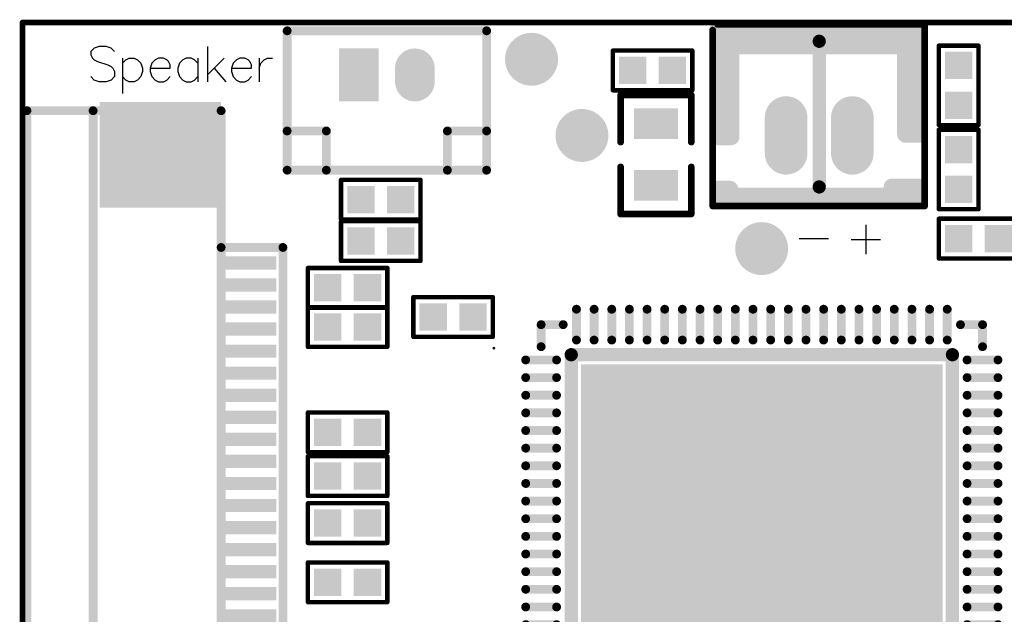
# Model space of a CAD drawing. Extents: x 81.2 to 122.3, y 54.5 to 77.2.
# Tile 2 of 3: x 81.2 to 103.5, y 63.7 to 77.2. Entities that reach past the tile are written whole.
import ezdxf

# ---------------------------------------------------------------- set-up
doc = ezdxf.new("R2010")
doc.units = 0
doc.layers.get('0').update_dxf_attribs({"linetype": 'CONTINUOUS'})
for name, color, linetype in [('KEEPOUTLAYER', 6, 'CONTINUOUS'), ('PADHOLELAYER', 156, 'CONTINUOUS'), ('TOPLAYER', 1, 'CONTINUOUS'), ('TOPOVERLAY', 2, 'CONTINUOUS')]:
    doc.layers.add(name, color=color, linetype=linetype)

# ---------------------------------------------------------------- blocks, each defined once
blk = doc.blocks.new('QFN40P1000X1000X85_88N_9')
at = {"layer": 'TOPLAYER', "const_width": 0.2}
for points in [[(-4.2, 5.35), (-4.2, 4.65)], [(-3.8, 5.35), (-3.8, 4.65)], [(-3.4, 5.35), (-3.4, 4.65)], [(-3, 5.35), (-3, 4.65)], [(-2.6, 5.35), (-2.6, 4.65)], [(-2.2, 5.35), (-2.2, 4.65)], [(-1.8, 5.35), (-1.8, 4.65)], [(-1.4, 5.35), (-1.4, 4.65)], [(-1, 5.35), (-1, 4.65)], [(-0.6, 5.35), (-0.6, 4.65)], [(-0.2, 5.35), (-0.2, 4.65)], [(0.2, 5.35), (0.2, 4.65)], [(0.6, 5.35), (0.6, 4.65)], [(1, 5.35), (1, 4.65)], [(1.4, 5.35), (1.4, 4.65)], [(1.8, 5.35), (1.8, 4.65)], [(2.2, 5.35), (2.2, 4.65)], [(2.6, 5.35), (2.6, 4.65)], [(3, 5.35), (3, 4.65)], [(3.4, 5.35), (3.4, 4.65)], [(3.8, 5.35), (3.8, 4.65)], [(4.2, 5.35), (4.2, 4.65)], [(-5.35, 4.2), (-4.65, 4.2)], [(4.65, 4.2), (5.35, 4.2)], [(-5.35, 3.8), (-4.65, 3.8)], [(4.65, 3.8), (5.35, 3.8)], [(-5.35, 3.4), (-4.65, 3.4)], [(4.65, 3.4), (5.35, 3.4)], [(-5.35, 3), (-4.65, 3)], [(4.65, 3), (5.35, 3)], [(-5.35, 2.6), (-4.65, 2.6)], [(4.65, 2.6), (5.35, 2.6)], [(-5.35, 2.2), (-4.65, 2.2)], [(4.65, 2.2), (5.35, 2.2)], [(-5.35, 1.8), (-4.65, 1.8)], [(4.65, 1.8), (5.35, 1.8)], [(-5.35, 1.4), (-4.65, 1.4)], [(4.65, 1.4), (5.35, 1.4)], [(-5.35, 1), (-4.65, 1)], [(4.65, 1), (5.35, 1)], [(-5.35, 0.6), (-4.65, 0.6)], [(4.65, 0.6), (5.35, 0.6)], [(-5.35, 0.2), (-4.65, 0.2)], [(4.65, 0.2), (5.35, 0.2)], [(-5.35, -0.2), (-4.65, -0.2)], [(4.65, -0.2), (5.35, -0.2)], [(-5.35, -0.6), (-4.65, -0.6)], [(4.65, -0.6), (5.35, -0.6)], [(-5.35, -1), (-4.65, -1)], [(4.65, -1), (5.35, -1)], [(-5.35, -1.4), (-4.65, -1.4)], [(4.65, -1.4), (5.35, -1.4)], [(-5.35, -1.8), (-4.65, -1.8)], [(4.65, -1.8), (5.35, -1.8)], [(-5.35, -2.2), (-4.65, -2.2)], [(4.65, -2.2), (5.35, -2.2)], [(-5.35, -2.6), (-4.65, -2.6)], [(4.65, -2.6), (5.35, -2.6)], [(-5.35, -3), (-4.65, -3)], [(4.65, -3), (5.35, -3)], [(-5.35, -3.4), (-4.65, -3.4)], [(4.65, -3.4), (5.35, -3.4)], [(-5.35, -3.8), (-4.65, -3.8)], [(4.65, -3.8), (5.35, -3.8)], [(-5.35, -4.2), (-4.65, -4.2)], [(4.65, -4.2), (5.35, -4.2)], [(-4.2, -4.65), (-4.2, -5.35)], [(-3.8, -4.65), (-3.8, -5.35)], [(-3.4, -4.65), (-3.4, -5.35)], [(-3, -4.65), (-3, -5.35)], [(-2.6, -4.65), (-2.6, -5.35)], [(-2.2, -4.65), (-2.2, -5.35)], [(-1.8, -4.65), (-1.8, -5.35)], [(-1.4, -4.65), (-1.4, -5.35)], [(-1, -4.65), (-1, -5.35)], [(-0.6, -4.65), (-0.6, -5.35)], [(-0.2, -4.65), (-0.2, -5.35)], [(0.2, -4.65), (0.2, -5.35)], [(0.6, -4.65), (0.6, -5.35)], [(1, -4.65), (1, -5.35)], [(1.4, -4.65), (1.4, -5.35)], [(1.8, -4.65), (1.8, -5.35)], [(2.2, -4.65), (2.2, -5.35)], [(2.6, -4.65), (2.6, -5.35)], [(3, -4.65), (3, -5.35)], [(3.4, -4.65), (3.4, -5.35)], [(3.8, -4.65), (3.8, -5.35)], [(4.2, -4.65), (4.2, -5.35)]]:
    blk.add_lwpolyline(points, dxfattribs=at)
at = {"layer": 'TOPLAYER', "const_width": 0.1}
for points in [[(-4.25, 5.35, 1), (-4.15, 5.35, 1)], [(-3.85, 5.35, 1), (-3.75, 5.35, 1)], [(-3.45, 5.35, 1), (-3.35, 5.35, 1)], [(-3.05, 5.35, 1), (-2.95, 5.35, 1)], [(-2.65, 5.35, 1), (-2.55, 5.35, 1)], [(-2.25, 5.35, 1), (-2.15, 5.35, 1)], [(-1.85, 5.35, 1), (-1.75, 5.35, 1)], [(-1.45, 5.35, 1), (-1.35, 5.35, 1)], [(-1.05, 5.35, 1), (-0.95, 5.35, 1)], [(-0.65, 5.35, 1), (-0.55, 5.35, 1)], [(-0.25, 5.35, 1), (-0.15, 5.35, 1)], [(0.15, 5.35, 1), (0.25, 5.35, 1)], [(0.55, 5.35, 1), (0.65, 5.35, 1)], [(0.95, 5.35, 1), (1.05, 5.35, 1)], [(1.35, 5.35, 1), (1.45, 5.35, 1)], [(1.75, 5.35, 1), (1.85, 5.35, 1)], [(2.15, 5.35, 1), (2.25, 5.35, 1)], [(2.55, 5.35, 1), (2.65, 5.35, 1)], [(2.95, 5.35, 1), (3.05, 5.35, 1)], [(3.35, 5.35, 1), (3.45, 5.35, 1)], [(3.75, 5.35, 1), (3.85, 5.35, 1)], [(4.15, 5.35, 1), (4.25, 5.35, 1)], [(-4.25, 4.65, 1), (-4.15, 4.65, 1)], [(-3.85, 4.65, 1), (-3.75, 4.65, 1)], [(-3.45, 4.65, 1), (-3.35, 4.65, 1)], [(-3.05, 4.65, 1), (-2.95, 4.65, 1)], [(-2.65, 4.65, 1), (-2.55, 4.65, 1)], [(-2.25, 4.65, 1), (-2.15, 4.65, 1)], [(-1.85, 4.65, 1), (-1.75, 4.65, 1)], [(-1.45, 4.65, 1), (-1.35, 4.65, 1)], [(-1.05, 4.65, 1), (-0.95, 4.65, 1)], [(-0.65, 4.65, 1), (-0.55, 4.65, 1)], [(-0.25, 4.65, 1), (-0.15, 4.65, 1)], [(0.15, 4.65, 1), (0.25, 4.65, 1)], [(0.55, 4.65, 1), (0.65, 4.65, 1)], [(0.95, 4.65, 1), (1.05, 4.65, 1)], [(1.35, 4.65, 1), (1.45, 4.65, 1)], [(1.75, 4.65, 1), (1.85, 4.65, 1)], [(2.15, 4.65, 1), (2.25, 4.65, 1)], [(2.55, 4.65, 1), (2.65, 4.65, 1)], [(2.95, 4.65, 1), (3.05, 4.65, 1)], [(3.35, 4.65, 1), (3.45, 4.65, 1)], [(3.75, 4.65, 1), (3.85, 4.65, 1)], [(4.15, 4.65, 1), (4.25, 4.65, 1)], [(-5.4, 4.2, 1), (-5.3, 4.2, 1)], [(-4.7, 4.2, 1), (-4.6, 4.2, 1)], [(4.6, 4.2, 1), (4.7, 4.2, 1)], [(5.3, 4.2, 1), (5.4, 4.2, 1)], [(-5.4, 3.8, 1), (-5.3, 3.8, 1)], [(-4.7, 3.8, 1), (-4.6, 3.8, 1)], [(4.6, 3.8, 1), (4.7, 3.8, 1)], [(5.3, 3.8, 1), (5.4, 3.8, 1)], [(-5.4, 3.4, 1), (-5.3, 3.4, 1)], [(-4.7, 3.4, 1), (-4.6, 3.4, 1)], [(4.6, 3.4, 1), (4.7, 3.4, 1)], [(5.3, 3.4, 1), (5.4, 3.4, 1)], [(-5.4, 3, 1), (-5.3, 3, 1)], [(-4.7, 3, 1), (-4.6, 3, 1)], [(4.6, 3, 1), (4.7, 3, 1)], [(5.3, 3, 1), (5.4, 3, 1)], [(-5.4, 2.6, 1), (-5.3, 2.6, 1)], [(-4.7, 2.6, 1), (-4.6, 2.6, 1)], [(4.6, 2.6, 1), (4.7, 2.6, 1)], [(5.3, 2.6, 1), (5.4, 2.6, 1)], [(-5.4, 2.2, 1), (-5.3, 2.2, 1)], [(-4.7, 2.2, 1), (-4.6, 2.2, 1)], [(4.6, 2.2, 1), (4.7, 2.2, 1)], [(5.3, 2.2, 1), (5.4, 2.2, 1)], [(-5.4, 1.8, 1), (-5.3, 1.8, 1)], [(-4.7, 1.8, 1), (-4.6, 1.8, 1)], [(4.6, 1.8, 1), (4.7, 1.8, 1)], [(5.3, 1.8, 1), (5.4, 1.8, 1)], [(-5.4, 1.4, 1), (-5.3, 1.4, 1)], [(-4.7, 1.4, 1), (-4.6, 1.4, 1)], [(4.6, 1.4, 1), (4.7, 1.4, 1)], [(5.3, 1.4, 1), (5.4, 1.4, 1)], [(-5.4, 1, 1), (-5.3, 1, 1)], [(-4.7, 1, 1), (-4.6, 1, 1)], [(4.6, 1, 1), (4.7, 1, 1)], [(5.3, 1, 1), (5.4, 1, 1)], [(-5.4, 0.6, 1), (-5.3, 0.6, 1)], [(-4.7, 0.6, 1), (-4.6, 0.6, 1)], [(4.6, 0.6, 1), (4.7, 0.6, 1)], [(5.3, 0.6, 1), (5.4, 0.6, 1)], [(-5.4, 0.2, 1), (-5.3, 0.2, 1)], [(-4.7, 0.2, 1), (-4.6, 0.2, 1)], [(4.6, 0.2, 1), (4.7, 0.2, 1)], [(5.3, 0.2, 1), (5.4, 0.2, 1)], [(-5.4, -0.2, 1), (-5.3, -0.2, 1)], [(-4.7, -0.2, 1), (-4.6, -0.2, 1)], [(4.6, -0.2, 1), (4.7, -0.2, 1)], [(5.3, -0.2, 1), (5.4, -0.2, 1)], [(-5.4, -0.6, 1), (-5.3, -0.6, 1)], [(-4.7, -0.6, 1), (-4.6, -0.6, 1)], [(4.6, -0.6, 1), (4.7, -0.6, 1)], [(5.3, -0.6, 1), (5.4, -0.6, 1)], [(-5.4, -1, 1), (-5.3, -1, 1)], [(-4.7, -1, 1), (-4.6, -1, 1)], [(4.6, -1, 1), (4.7, -1, 1)], [(5.3, -1, 1), (5.4, -1, 1)], [(-5.4, -1.4, 1), (-5.3, -1.4, 1)], [(-4.7, -1.4, 1), (-4.6, -1.4, 1)], [(4.6, -1.4, 1), (4.7, -1.4, 1)], [(5.3, -1.4, 1), (5.4, -1.4, 1)], [(-5.4, -1.8, 1), (-5.3, -1.8, 1)], [(-4.7, -1.8, 1), (-4.6, -1.8, 1)], [(4.6, -1.8, 1), (4.7, -1.8, 1)], [(5.3, -1.8, 1), (5.4, -1.8, 1)], [(-5.4, -2.2, 1), (-5.3, -2.2, 1)], [(-4.7, -2.2, 1), (-4.6, -2.2, 1)], [(4.6, -2.2, 1), (4.7, -2.2, 1)], [(5.3, -2.2, 1), (5.4, -2.2, 1)], [(-5.4, -2.6, 1), (-5.3, -2.6, 1)], [(-4.7, -2.6, 1), (-4.6, -2.6, 1)], [(4.6, -2.6, 1), (4.7, -2.6, 1)], [(5.3, -2.6, 1), (5.4, -2.6, 1)], [(-5.4, -3, 1), (-5.3, -3, 1)], [(-4.7, -3, 1), (-4.6, -3, 1)], [(4.6, -3, 1), (4.7, -3, 1)], [(5.3, -3, 1), (5.4, -3, 1)], [(-5.4, -3.4, 1), (-5.3, -3.4, 1)], [(-4.7, -3.4, 1), (-4.6, -3.4, 1)], [(4.6, -3.4, 1), (4.7, -3.4, 1)], [(5.3, -3.4, 1), (5.4, -3.4, 1)], [(-5.4, -3.8, 1), (-5.3, -3.8, 1)], [(-4.7, -3.8, 1), (-4.6, -3.8, 1)], [(4.6, -3.8, 1), (4.7, -3.8, 1)], [(5.3, -3.8, 1), (5.4, -3.8, 1)], [(-5.4, -4.2, 1), (-5.3, -4.2, 1)], [(-4.7, -4.2, 1), (-4.6, -4.2, 1)], [(4.6, -4.2, 1), (4.7, -4.2, 1)], [(5.3, -4.2, 1), (5.4, -4.2, 1)], [(-4.25, -4.65, 1), (-4.15, -4.65, 1)], [(-3.85, -4.65, 1), (-3.75, -4.65, 1)], [(-3.45, -4.65, 1), (-3.35, -4.65, 1)], [(-3.05, -4.65, 1), (-2.95, -4.65, 1)], [(-2.65, -4.65, 1), (-2.55, -4.65, 1)], [(-2.25, -4.65, 1), (-2.15, -4.65, 1)], [(-1.85, -4.65, 1), (-1.75, -4.65, 1)], [(-1.45, -4.65, 1), (-1.35, -4.65, 1)], [(-1.05, -4.65, 1), (-0.95, -4.65, 1)], [(-0.65, -4.65, 1), (-0.55, -4.65, 1)], [(-0.25, -4.65, 1), (-0.15, -4.65, 1)], [(0.15, -4.65, 1), (0.25, -4.65, 1)], [(0.55, -4.65, 1), (0.65, -4.65, 1)], [(0.95, -4.65, 1), (1.05, -4.65, 1)], [(1.35, -4.65, 1), (1.45, -4.65, 1)], [(1.75, -4.65, 1), (1.85, -4.65, 1)], [(2.15, -4.65, 1), (2.25, -4.65, 1)], [(2.55, -4.65, 1), (2.65, -4.65, 1)], [(2.95, -4.65, 1), (3.05, -4.65, 1)], [(3.35, -4.65, 1), (3.45, -4.65, 1)], [(3.75, -4.65, 1), (3.85, -4.65, 1)], [(4.15, -4.65, 1), (4.25, -4.65, 1)], [(-4.25, -5.35, 1), (-4.15, -5.35, 1)], [(-3.85, -5.35, 1), (-3.75, -5.35, 1)], [(-3.45, -5.35, 1), (-3.35, -5.35, 1)], [(-3.05, -5.35, 1), (-2.95, -5.35, 1)], [(-2.65, -5.35, 1), (-2.55, -5.35, 1)], [(-2.25, -5.35, 1), (-2.15, -5.35, 1)], [(-1.85, -5.35, 1), (-1.75, -5.35, 1)], [(-1.45, -5.35, 1), (-1.35, -5.35, 1)], [(-1.05, -5.35, 1), (-0.95, -5.35, 1)], [(-0.65, -5.35, 1), (-0.55, -5.35, 1)], [(-0.25, -5.35, 1), (-0.15, -5.35, 1)], [(0.15, -5.35, 1), (0.25, -5.35, 1)], [(0.55, -5.35, 1), (0.65, -5.35, 1)], [(0.95, -5.35, 1), (1.05, -5.35, 1)], [(1.35, -5.35, 1), (1.45, -5.35, 1)], [(1.75, -5.35, 1), (1.85, -5.35, 1)], [(2.15, -5.35, 1), (2.25, -5.35, 1)], [(2.55, -5.35, 1), (2.65, -5.35, 1)], [(2.95, -5.35, 1), (3.05, -5.35, 1)], [(3.35, -5.35, 1), (3.45, -5.35, 1)], [(3.75, -5.35, 1), (3.85, -5.35, 1)], [(4.15, -5.35, 1), (4.25, -5.35, 1)]]:
    blk.add_lwpolyline(points, format="xyb", close=True, dxfattribs=at)
at = {"layer": 'TOPLAYER'}
blk.add_solid([(-4.1, -4.1), (4.1, -4.1), (-4.1, 4.1), (4.1, 4.1)], dxfattribs=at)
at = {"layer": 'TOPOVERLAY'}
for p, q in [((-6.072, 4.493), (-6.096, 4.469)), ((-6.096, 4.469), (-6.072, 4.445)), ((-6.048, 4.469), (-6.072, 4.493)), ((-6.072, 4.445), (-6.048, 4.469))]:
    blk.add_line(p, q, dxfattribs=at)
for points, const_width in [([(-5, 5), (-4.5, 5)], 0.2), ([(-5, 4.5), (-5, 5)], 0.2), ([(4.5, 5), (5, 5)], 0.2), ([(5, 4.5), (5, 5)], 0.2), ([(-4.318, -4.318), (-4.318, 4.318)], 0.3), ([(-4.318, 4.318), (4.318, 4.318)], 0.3), ([(4.318, -4.318), (4.318, 4.318)], 0.3), ([(-4.318, -4.318), (4.318, -4.318)], 0.3), ([(-5, -5), (-5, -4.5)], 0.2), ([(5, -5), (5, -4.5)], 0.2), ([(-5, -5), (-4.5, -5)], 0.2), ([(4.5, -5), (5, -5)], 0.2)]:
    blk.add_lwpolyline(points, dxfattribs=dict(at, const_width=const_width))
for points, const_width in [([(-5.05, 5, 1), (-4.95, 5, 1)], 0.1), ([(-5.05, 5, 1), (-4.95, 5, 1)], 0.1), ([(-4.55, 5, 1), (-4.45, 5, 1)], 0.1), ([(4.45, 5, 1), (4.55, 5, 1)], 0.1), ([(4.95, 5, 1), (5.05, 5, 1)], 0.1), ([(4.95, 5, 1), (5.05, 5, 1)], 0.1), ([(-5.05, 4.5, 1), (-4.95, 4.5, 1)], 0.1), ([(-4.393, 4.318, 1), (-4.243, 4.318, 1)], 0.15), ([(-4.393, 4.318, 1), (-4.243, 4.318, 1)], 0.15), ([(4.243, 4.318, 1), (4.393, 4.318, 1)], 0.15), ([(4.243, 4.318, 1), (4.393, 4.318, 1)], 0.15), ([(4.95, 4.5, 1), (5.05, 4.5, 1)], 0.1), ([(-4.393, -4.318, 1), (-4.243, -4.318, 1)], 0.15), ([(-4.393, -4.318, 1), (-4.243, -4.318, 1)], 0.15), ([(4.243, -4.318, 1), (4.393, -4.318, 1)], 0.15), ([(4.243, -4.318, 1), (4.393, -4.318, 1)], 0.15), ([(-5.05, -4.5, 1), (-4.95, -4.5, 1)], 0.1), ([(4.95, -4.5, 1), (5.05, -4.5, 1)], 0.1), ([(-5.05, -5, 1), (-4.95, -5, 1)], 0.1), ([(-5.05, -5, 1), (-4.95, -5, 1)], 0.1), ([(-4.55, -5, 1), (-4.45, -5, 1)], 0.1), ([(4.45, -5, 1), (4.55, -5, 1)], 0.1), ([(4.95, -5, 1), (5.05, -5, 1)], 0.1), ([(4.95, -5, 1), (5.05, -5, 1)], 0.1)]:
    blk.add_lwpolyline(points, format="xyb", close=True, dxfattribs=dict(at, const_width=const_width))
blk = doc.blocks.new('TP_1_2_10')
at = {"layer": 'TOPLAYER', "const_width": 0.6}
blk.add_lwpolyline([(-0.3, 0, 1), (0.3, 0, 1)], format="xyb", close=True, dxfattribs=at)
blk = doc.blocks.new('TP_1_2_11')
at = {"layer": 'TOPLAYER', "const_width": 0.6}
blk.add_lwpolyline([(-0.3, 0, 1), (0.3, 0, 1)], format="xyb", close=True, dxfattribs=at)
blk = doc.blocks.new('TP_1_2_12')
at = {"layer": 'TOPLAYER', "const_width": 0.6}
blk.add_lwpolyline([(-0.3, 0, 1), (0.3, 0, 1)], format="xyb", close=True, dxfattribs=at)
blk = doc.blocks.new('0402_24')
at = {"layer": 'TOPLAYER'}
for points in [[(-0.76, -0.31), (-0.14, -0.31), (-0.76, 0.31), (-0.14, 0.31)], [(0.14, -0.31), (0.76, -0.31), (0.14, 0.31), (0.76, 0.31)]]:
    blk.add_solid(points, dxfattribs=at)
at = {"layer": 'TOPOVERLAY', "const_width": 0.1}
for points in [[(0.9, 0.45), (-0.9, 0.45)], [(-0.9, 0.45), (-0.9, -0.45)], [(0.9, 0.45), (0.9, -0.45)], [(0.9, -0.45), (-0.9, -0.45)]]:
    blk.add_lwpolyline(points, dxfattribs=at)
at = {"layer": 'TOPOVERLAY', "const_width": 0.05}
for points in [[(-0.925, 0.45, 1), (-0.875, 0.45, 1)], [(-0.925, 0.45, 1), (-0.875, 0.45, 1)], [(0.875, 0.45, 1), (0.925, 0.45, 1)], [(0.875, 0.45, 1), (0.925, 0.45, 1)], [(-0.925, -0.45, 1), (-0.875, -0.45, 1)], [(-0.925, -0.45, 1), (-0.875, -0.45, 1)], [(0.875, -0.45, 1), (0.925, -0.45, 1)], [(0.875, -0.45, 1), (0.925, -0.45, 1)]]:
    blk.add_lwpolyline(points, format="xyb", close=True, dxfattribs=at)
blk = doc.blocks.new('0402_26')
at = {"layer": 'TOPLAYER'}
for points in [[(-0.76, -0.31), (-0.14, -0.31), (-0.76, 0.31), (-0.14, 0.31)], [(0.14, -0.31), (0.76, -0.31), (0.14, 0.31), (0.76, 0.31)]]:
    blk.add_solid(points, dxfattribs=at)
at = {"layer": 'TOPOVERLAY', "const_width": 0.1}
for points in [[(0.9, 0.45), (-0.9, 0.45)], [(-0.9, 0.45), (-0.9, -0.45)], [(0.9, 0.45), (0.9, -0.45)], [(0.9, -0.45), (-0.9, -0.45)]]:
    blk.add_lwpolyline(points, dxfattribs=at)
at = {"layer": 'TOPOVERLAY', "const_width": 0.05}
for points in [[(-0.925, 0.45, 1), (-0.875, 0.45, 1)], [(-0.925, 0.45, 1), (-0.875, 0.45, 1)], [(0.875, 0.45, 1), (0.925, 0.45, 1)], [(0.875, 0.45, 1), (0.925, 0.45, 1)], [(-0.925, -0.45, 1), (-0.875, -0.45, 1)], [(-0.925, -0.45, 1), (-0.875, -0.45, 1)], [(0.875, -0.45, 1), (0.925, -0.45, 1)], [(0.875, -0.45, 1), (0.925, -0.45, 1)]]:
    blk.add_lwpolyline(points, format="xyb", close=True, dxfattribs=at)
blk = doc.blocks.new('0402_43')
at = {"layer": 'TOPLAYER'}
for points in [[(-0.76, -0.31), (-0.14, -0.31), (-0.76, 0.31), (-0.14, 0.31)], [(0.14, -0.31), (0.76, -0.31), (0.14, 0.31), (0.76, 0.31)]]:
    blk.add_solid(points, dxfattribs=at)
at = {"layer": 'TOPOVERLAY', "const_width": 0.1}
for points in [[(-0.9, 0.45), (0.9, 0.45)], [(-0.9, -0.45), (-0.9, 0.45)], [(0.9, -0.45), (0.9, 0.45)], [(-0.9, -0.45), (0.9, -0.45)]]:
    blk.add_lwpolyline(points, dxfattribs=at)
at = {"layer": 'TOPOVERLAY', "const_width": 0.05}
for points in [[(-0.925, 0.45, 1), (-0.875, 0.45, 1)], [(-0.925, 0.45, 1), (-0.875, 0.45, 1)], [(0.875, 0.45, 1), (0.925, 0.45, 1)], [(0.875, 0.45, 1), (0.925, 0.45, 1)], [(-0.925, -0.45, 1), (-0.875, -0.45, 1)], [(-0.925, -0.45, 1), (-0.875, -0.45, 1)], [(0.875, -0.45, 1), (0.925, -0.45, 1)], [(0.875, -0.45, 1), (0.925, -0.45, 1)]]:
    blk.add_lwpolyline(points, format="xyb", close=True, dxfattribs=at)
blk = doc.blocks.new('0402_45')
at = {"layer": 'TOPLAYER'}
for points in [[(-0.76, -0.31), (-0.14, -0.31), (-0.76, 0.31), (-0.14, 0.31)], [(0.14, -0.31), (0.76, -0.31), (0.14, 0.31), (0.76, 0.31)]]:
    blk.add_solid(points, dxfattribs=at)
at = {"layer": 'TOPOVERLAY', "const_width": 0.1}
for points in [[(-0.9, 0.45), (0.9, 0.45)], [(-0.9, 0.45), (-0.9, -0.45)], [(0.9, 0.45), (0.9, -0.45)], [(-0.9, -0.45), (0.9, -0.45)]]:
    blk.add_lwpolyline(points, dxfattribs=at)
at = {"layer": 'TOPOVERLAY', "const_width": 0.05}
for points in [[(-0.925, 0.45, 1), (-0.875, 0.45, 1)], [(-0.925, 0.45, 1), (-0.875, 0.45, 1)], [(0.875, 0.45, 1), (0.925, 0.45, 1)], [(0.875, 0.45, 1), (0.925, 0.45, 1)], [(-0.925, -0.45, 1), (-0.875, -0.45, 1)], [(-0.925, -0.45, 1), (-0.875, -0.45, 1)], [(0.875, -0.45, 1), (0.925, -0.45, 1)], [(0.875, -0.45, 1), (0.925, -0.45, 1)]]:
    blk.add_lwpolyline(points, format="xyb", close=True, dxfattribs=at)
blk = doc.blocks.new('0402_47')
at = {"layer": 'TOPLAYER'}
for points in [[(-0.76, -0.31), (-0.14, -0.31), (-0.76, 0.31), (-0.14, 0.31)], [(0.14, -0.31), (0.76, -0.31), (0.14, 0.31), (0.76, 0.31)]]:
    blk.add_solid(points, dxfattribs=at)
at = {"layer": 'TOPOVERLAY', "const_width": 0.1}
for points in [[(-0.9, 0.45), (0.9, 0.45)], [(-0.9, -0.45), (-0.9, 0.45)], [(0.9, -0.45), (0.9, 0.45)], [(-0.9, -0.45), (0.9, -0.45)]]:
    blk.add_lwpolyline(points, dxfattribs=at)
at = {"layer": 'TOPOVERLAY', "const_width": 0.05}
for points in [[(-0.925, 0.45, 1), (-0.875, 0.45, 1)], [(-0.925, 0.45, 1), (-0.875, 0.45, 1)], [(0.875, 0.45, 1), (0.925, 0.45, 1)], [(0.875, 0.45, 1), (0.925, 0.45, 1)], [(-0.925, -0.45, 1), (-0.875, -0.45, 1)], [(-0.925, -0.45, 1), (-0.875, -0.45, 1)], [(0.875, -0.45, 1), (0.925, -0.45, 1)], [(0.875, -0.45, 1), (0.925, -0.45, 1)]]:
    blk.add_lwpolyline(points, format="xyb", close=True, dxfattribs=at)
blk = doc.blocks.new('0402_48')
at = {"layer": 'TOPLAYER'}
for points in [[(-0.76, -0.31), (-0.14, -0.31), (-0.76, 0.31), (-0.14, 0.31)], [(0.14, -0.31), (0.76, -0.31), (0.14, 0.31), (0.76, 0.31)]]:
    blk.add_solid(points, dxfattribs=at)
at = {"layer": 'TOPOVERLAY', "const_width": 0.1}
for points in [[(-0.9, 0.45), (0.9, 0.45)], [(-0.9, -0.45), (-0.9, 0.45)], [(0.9, -0.45), (0.9, 0.45)], [(-0.9, -0.45), (0.9, -0.45)]]:
    blk.add_lwpolyline(points, dxfattribs=at)
at = {"layer": 'TOPOVERLAY', "const_width": 0.05}
for points in [[(-0.925, 0.45, 1), (-0.875, 0.45, 1)], [(-0.925, 0.45, 1), (-0.875, 0.45, 1)], [(0.875, 0.45, 1), (0.925, 0.45, 1)], [(0.875, 0.45, 1), (0.925, 0.45, 1)], [(-0.925, -0.45, 1), (-0.875, -0.45, 1)], [(-0.925, -0.45, 1), (-0.875, -0.45, 1)], [(0.875, -0.45, 1), (0.925, -0.45, 1)], [(0.875, -0.45, 1), (0.925, -0.45, 1)]]:
    blk.add_lwpolyline(points, format="xyb", close=True, dxfattribs=at)
blk = doc.blocks.new('0402_51')
at = {"layer": 'TOPLAYER'}
for points in [[(-0.76, -0.31), (-0.14, -0.31), (-0.76, 0.31), (-0.14, 0.31)], [(0.14, -0.31), (0.76, -0.31), (0.14, 0.31), (0.76, 0.31)]]:
    blk.add_solid(points, dxfattribs=at)
at = {"layer": 'TOPOVERLAY', "const_width": 0.1}
for points in [[(-0.9, 0.45), (0.9, 0.45)], [(-0.9, -0.45), (-0.9, 0.45)], [(0.9, -0.45), (0.9, 0.45)], [(-0.9, -0.45), (0.9, -0.45)]]:
    blk.add_lwpolyline(points, dxfattribs=at)
at = {"layer": 'TOPOVERLAY', "const_width": 0.05}
for points in [[(-0.925, 0.45, 1), (-0.875, 0.45, 1)], [(-0.925, 0.45, 1), (-0.875, 0.45, 1)], [(0.875, 0.45, 1), (0.925, 0.45, 1)], [(0.875, 0.45, 1), (0.925, 0.45, 1)], [(-0.925, -0.45, 1), (-0.875, -0.45, 1)], [(-0.925, -0.45, 1), (-0.875, -0.45, 1)], [(0.875, -0.45, 1), (0.925, -0.45, 1)], [(0.875, -0.45, 1), (0.925, -0.45, 1)]]:
    blk.add_lwpolyline(points, format="xyb", close=True, dxfattribs=at)
blk = doc.blocks.new('0402_52')
at = {"layer": 'TOPLAYER'}
for points in [[(-0.76, -0.31), (-0.14, -0.31), (-0.76, 0.31), (-0.14, 0.31)], [(0.14, -0.31), (0.76, -0.31), (0.14, 0.31), (0.76, 0.31)]]:
    blk.add_solid(points, dxfattribs=at)
at = {"layer": 'TOPOVERLAY', "const_width": 0.1}
for points in [[(-0.9, 0.45), (0.9, 0.45)], [(-0.9, -0.45), (-0.9, 0.45)], [(0.9, -0.45), (0.9, 0.45)], [(-0.9, -0.45), (0.9, -0.45)]]:
    blk.add_lwpolyline(points, dxfattribs=at)
at = {"layer": 'TOPOVERLAY', "const_width": 0.05}
for points in [[(-0.925, 0.45, 1), (-0.875, 0.45, 1)], [(-0.925, 0.45, 1), (-0.875, 0.45, 1)], [(0.875, 0.45, 1), (0.925, 0.45, 1)], [(0.875, 0.45, 1), (0.925, 0.45, 1)], [(-0.925, -0.45, 1), (-0.875, -0.45, 1)], [(-0.925, -0.45, 1), (-0.875, -0.45, 1)], [(0.875, -0.45, 1), (0.925, -0.45, 1)], [(0.875, -0.45, 1), (0.925, -0.45, 1)]]:
    blk.add_lwpolyline(points, format="xyb", close=True, dxfattribs=at)
blk = doc.blocks.new('0402_53')
at = {"layer": 'TOPLAYER'}
for points in [[(-0.76, -0.31), (-0.14, -0.31), (-0.76, 0.31), (-0.14, 0.31)], [(0.14, -0.31), (0.76, -0.31), (0.14, 0.31), (0.76, 0.31)]]:
    blk.add_solid(points, dxfattribs=at)
at = {"layer": 'TOPOVERLAY', "const_width": 0.1}
for points in [[(-0.9, 0.45), (0.9, 0.45)], [(-0.9, -0.45), (-0.9, 0.45)], [(0.9, -0.45), (0.9, 0.45)], [(-0.9, -0.45), (0.9, -0.45)]]:
    blk.add_lwpolyline(points, dxfattribs=at)
at = {"layer": 'TOPOVERLAY', "const_width": 0.05}
for points in [[(-0.925, 0.45, 1), (-0.875, 0.45, 1)], [(-0.925, 0.45, 1), (-0.875, 0.45, 1)], [(0.875, 0.45, 1), (0.925, 0.45, 1)], [(0.875, 0.45, 1), (0.925, 0.45, 1)], [(-0.925, -0.45, 1), (-0.875, -0.45, 1)], [(-0.925, -0.45, 1), (-0.875, -0.45, 1)], [(0.875, -0.45, 1), (0.925, -0.45, 1)], [(0.875, -0.45, 1), (0.925, -0.45, 1)]]:
    blk.add_lwpolyline(points, format="xyb", close=True, dxfattribs=at)
blk = doc.blocks.new('PH1_27_2_55')
at = {"layer": 'PADHOLELAYER', "const_width": 0.35}
for points in [[(-0.175, 0, 1), (0.175, 0, 1)], [(1.095, 0, 1), (1.445, 0, 1)]]:
    blk.add_lwpolyline(points, format="xyb", close=True, dxfattribs=at)
at = {"layer": 'TOPLAYER', "const_width": 0.9}
blk.add_lwpolyline([(1.27, 0.15), (1.27, -0.15)], dxfattribs=at)
at = {"layer": 'TOPLAYER', "const_width": 0.45}
for points in [[(1.045, 0.15, 1), (1.495, 0.15, 1)], [(1.045, -0.15, 1), (1.495, -0.15, 1)]]:
    blk.add_lwpolyline(points, format="xyb", close=True, dxfattribs=at)
at = {"layer": 'TOPLAYER'}
blk.add_solid([(-0.45, -0.6), (0.45, -0.6), (-0.45, 0.6), (0.45, 0.6)], dxfattribs=at)
at = {"layer": 'TOPOVERLAY', "const_width": 0.2}
for points in [[(-1.625, -2.159), (-1.625, 1)], [(-1.625, 1), (2.895, 1)], [(2.895, -2.159), (2.895, 1)], [(-1.625, -1.27), (-0.736, -1.27)], [(-0.736, -2.159), (-0.736, -1.27)], [(2.006, -1.27), (2.895, -1.27)], [(2.006, -2.159), (2.006, -1.27)], [(-1.625, -2.159), (2.895, -2.159)]]:
    blk.add_lwpolyline(points, dxfattribs=at)
at = {"layer": 'TOPOVERLAY', "const_width": 0.1}
for points in [[(-1.675, 1, 1), (-1.575, 1, 1)], [(-1.675, 1, 1), (-1.575, 1, 1)], [(2.845, 1, 1), (2.945, 1, 1)], [(2.845, 1, 1), (2.945, 1, 1)], [(-1.675, -1.27, 1), (-1.575, -1.27, 1)], [(-0.786, -1.27, 1), (-0.686, -1.27, 1)], [(-0.786, -1.27, 1), (-0.686, -1.27, 1)], [(1.956, -1.27, 1), (2.056, -1.27, 1)], [(1.956, -1.27, 1), (2.056, -1.27, 1)], [(2.845, -1.27, 1), (2.945, -1.27, 1)], [(-1.675, -2.159, 1), (-1.575, -2.159, 1)], [(-1.675, -2.159, 1), (-1.575, -2.159, 1)], [(-0.786, -2.159, 1), (-0.686, -2.159, 1)], [(1.956, -2.159, 1), (2.056, -2.159, 1)], [(2.845, -2.159, 1), (2.945, -2.159, 1)], [(2.845, -2.159, 1), (2.945, -2.159, 1)]]:
    blk.add_lwpolyline(points, format="xyb", close=True, dxfattribs=at)
blk = doc.blocks.new('FP4ZLU24TT0T5MM_57')
at = {"layer": 'TOPLAYER'}
for points in [[(1.55, 9.4), (-1.2, 9.4), (1.55, 7), (-1.2, 7)], [(2.8, 5.9), (1.55, 5.9), (2.8, 5.6), (1.55, 5.6)], [(2.8, 5.4), (1.55, 5.4), (2.8, 5.1), (1.55, 5.1)], [(2.8, 4.9), (1.55, 4.9), (2.8, 4.6), (1.55, 4.6)], [(2.8, 4.4), (1.55, 4.4), (2.8, 4.1), (1.55, 4.1)], [(2.8, 3.9), (1.55, 3.9), (2.8, 3.6), (1.55, 3.6)], [(2.8, 3.4), (1.55, 3.4), (2.8, 3.1), (1.55, 3.1)], [(2.8, 2.9), (1.55, 2.9), (2.8, 2.6), (1.55, 2.6)], [(2.8, 2.4), (1.55, 2.4), (2.8, 2.1), (1.55, 2.1)], [(2.8, 1.9), (1.55, 1.9), (2.8, 1.6), (1.55, 1.6)], [(2.8, 1.4), (1.55, 1.4), (2.8, 1.1), (1.55, 1.1)], [(2.8, 0.9), (1.55, 0.9), (2.8, 0.6), (1.55, 0.6)], [(2.8, 0.4), (1.55, 0.4), (2.8, 0.1), (1.55, 0.1)], [(2.8, -0.1), (1.55, -0.1), (2.8, -0.4), (1.55, -0.4)], [(2.8, -0.6), (1.55, -0.6), (2.8, -0.9), (1.55, -0.9)], [(2.8, -1.1), (1.55, -1.1), (2.8, -1.4), (1.55, -1.4)], [(2.8, -1.6), (1.55, -1.6), (2.8, -1.9), (1.55, -1.9)], [(2.8, -2.1), (1.55, -2.1), (2.8, -2.4), (1.55, -2.4)], [(2.8, -2.6), (1.55, -2.6), (2.8, -2.9), (1.55, -2.9)], [(2.8, -3.1), (1.55, -3.1), (2.8, -3.4), (1.55, -3.4)], [(2.8, -3.6), (1.55, -3.6), (2.8, -3.9), (1.55, -3.9)], [(2.8, -4.1), (1.55, -4.1), (2.8, -4.4), (1.55, -4.4)], [(2.8, -4.6), (1.55, -4.6), (2.8, -4.9), (1.55, -4.9)], [(2.8, -5.1), (1.55, -5.1), (2.8, -5.4), (1.55, -5.4)], [(2.8, -5.6), (1.55, -5.6), (2.8, -5.9), (1.55, -5.9)], [(1.55, -7), (-1.2, -7), (1.55, -9.4), (-1.2, -9.4)]]:
    blk.add_solid(points, dxfattribs=at)
at = {"layer": 'TOPOVERLAY', "const_width": 0.2}
for points in [[(-2.85, -9.2), (-2.85, 9.2)], [(-2.85, 9.2), (1.55, 9.2)], [(-1.35, -9.2), (-1.35, 9.2)], [(1.55, -9.2), (1.55, 9.2)], [(1.55, 6.1), (2.95, 6.1)], [(2.95, -6.1), (2.95, 6.1)], [(1.55, -6.1), (2.95, -6.1)], [(-2.85, -9.2), (1.55, -9.2)]]:
    blk.add_lwpolyline(points, dxfattribs=at)
at = {"layer": 'TOPOVERLAY', "const_width": 0.1}
for points in [[(-2.9, 9.2, 1), (-2.8, 9.2, 1)], [(-2.9, 9.2, 1), (-2.8, 9.2, 1)], [(-1.4, 9.2, 1), (-1.3, 9.2, 1)], [(1.5, 9.2, 1), (1.6, 9.2, 1)], [(1.5, 9.2, 1), (1.6, 9.2, 1)], [(1.5, 6.1, 1), (1.6, 6.1, 1)], [(2.9, 6.1, 1), (3, 6.1, 1)], [(2.9, 6.1, 1), (3, 6.1, 1)], [(1.5, -6.1, 1), (1.6, -6.1, 1)], [(2.9, -6.1, 1), (3, -6.1, 1)], [(2.9, -6.1, 1), (3, -6.1, 1)], [(-2.9, -9.2, 1), (-2.8, -9.2, 1)], [(-2.9, -9.2, 1), (-2.8, -9.2, 1)], [(-1.4, -9.2, 1), (-1.3, -9.2, 1)], [(1.5, -9.2, 1), (1.6, -9.2, 1)], [(1.5, -9.2, 1), (1.6, -9.2, 1)]]:
    blk.add_lwpolyline(points, format="xyb", close=True, dxfattribs=at)
blk = doc.blocks.new('2PIN1_25MM_58')
at = {"layer": 'PADHOLELAYER', "const_width": 0.275}
for points in [[(-0.888, 0, 1), (-0.613, 0, 1)], [(0.613, 0, 1), (0.888, 0, 1)]]:
    blk.add_lwpolyline(points, format="xyb", close=True, dxfattribs=at)
at = {"layer": 'TOPLAYER', "const_width": 0.965}
for points in [[(-0.75, 0.406), (-0.75, -0.406)], [(0.75, 0.406), (0.75, -0.406)]]:
    blk.add_lwpolyline(points, dxfattribs=at)
at = {"layer": 'TOPLAYER', "const_width": 0.483}
for points in [[(-0.991, 0.406, 1), (-0.509, 0.406, 1)], [(0.509, 0.406, 1), (0.991, 0.406, 1)], [(-0.991, -0.406, 1), (-0.509, -0.406, 1)], [(0.509, -0.406, 1), (0.991, -0.406, 1)]]:
    blk.add_lwpolyline(points, format="xyb", close=True, dxfattribs=at)
at = {"layer": 'TOPOVERLAY'}
for points, const_width in [([(-2.388, 1.6), (-2.388, -2.515)], 0.152), ([(2.413, 1.6), (-2.388, 1.6)], 0.152), ([(-2.235, 1.397), (-2.235, 1.168)], 0.381), ([(-1.651, 1.397), (-2.235, 1.397)], 0.381), ([(2.3, 1.452), (-1.905, 1.452)], 0.381), ([(-1.905, 1.372), (-1.905, 1.452)], 0.381), ([(2.3, 1.372), (-1.905, 1.372)], 0.381), ([(-1.651, 1.397), (-1.651, 1.168)], 0.381), ([(2.026, 1.439), (2.026, 1.219)], 0.381), ([(2.413, 1.6), (2.413, -2.387)], 0.152), ([(-1.651, 1.168), (-2.235, 1.168)], 0.381), ([(2.3, 1.219), (2.026, 1.219)], 0.381), ([(0, 1.168), (0, -2.134)], 0.3), ([(-2.261, -0.025), (-2.261, -2.413)], 0.381), ([(-1.956, -0.025), (-2.261, -0.025)], 0.381), ([(-1.956, -2.413), (-1.956, -0.025)], 0.381), ([(1.997, 0.031), (1.997, -2.357)], 0.381), ([(2.302, 0.031), (1.997, 0.031)], 0.381), ([(2.302, -2.032), (2.302, 0.031)], 0.381), ([(-1.88, -2.032), (-1.88, -2.387)], 0.381), ([(2.302, -2.032), (-1.88, -2.032)], 0.381), ([(2.081, -2.388), (2.067, -2.057)], 0.381), ([(-1.956, -2.413), (-2.261, -2.413)], 0.381), ([(2.3, -2.387), (-1.88, -2.387)], 0.381), ([(2.3, -2.515), (-2.388, -2.515)], 0.152)]:
    blk.add_lwpolyline(points, dxfattribs=dict(at, const_width=const_width))
for points, const_width in [([(-2.426, 1.6, 1), (-2.349, 1.6, 1)], 0.0762), ([(-2.426, 1.6, 1), (-2.349, 1.6, 1)], 0.0762), ([(-2.33, 1.397, 1), (-2.14, 1.397, 1)], 0.191), ([(-2.33, 1.397, 1), (-2.14, 1.397, 1)], 0.191), ([(-2, 1.452, 1), (-1.81, 1.452, 1)], 0.191), ([(-2, 1.452, 1), (-1.81, 1.452, 1)], 0.191), ([(-2, 1.372, 1), (-1.81, 1.372, 1)], 0.191), ([(-2, 1.372, 1), (-1.81, 1.372, 1)], 0.191), ([(-1.746, 1.397, 1), (-1.556, 1.397, 1)], 0.191), ([(-1.746, 1.397, 1), (-1.556, 1.397, 1)], 0.191), ([(1.93, 1.439, 1), (2.121, 1.439, 1)], 0.191), ([(2.205, 1.452, 1), (2.395, 1.452, 1)], 0.191), ([(2.205, 1.372, 1), (2.395, 1.372, 1)], 0.191), ([(2.375, 1.6, 1), (2.451, 1.6, 1)], 0.0762), ([(2.375, 1.6, 1), (2.451, 1.6, 1)], 0.0762), ([(-2.33, 1.168, 1), (-2.14, 1.168, 1)], 0.191), ([(-2.33, 1.168, 1), (-2.14, 1.168, 1)], 0.191), ([(-1.746, 1.168, 1), (-1.556, 1.168, 1)], 0.191), ([(-1.746, 1.168, 1), (-1.556, 1.168, 1)], 0.191), ([(1.93, 1.219, 1), (2.121, 1.219, 1)], 0.191), ([(1.93, 1.219, 1), (2.121, 1.219, 1)], 0.191), ([(2.205, 1.219, 1), (2.395, 1.219, 1)], 0.191), ([(-0.075, 1.168, 1), (0.075, 1.168, 1)], 0.15), ([(-2.356, -0.025, 1), (-2.165, -0.025, 1)], 0.191), ([(-2.356, -0.025, 1), (-2.165, -0.025, 1)], 0.191), ([(-2.051, -0.025, 1), (-1.861, -0.025, 1)], 0.191), ([(-2.051, -0.025, 1), (-1.861, -0.025, 1)], 0.191), ([(1.902, 0.031, 1), (2.092, 0.031, 1)], 0.191), ([(1.902, 0.031, 1), (2.092, 0.031, 1)], 0.191), ([(2.207, 0.031, 1), (2.397, 0.031, 1)], 0.191), ([(2.207, 0.031, 1), (2.397, 0.031, 1)], 0.191), ([(-1.975, -2.032, 1), (-1.784, -2.032, 1)], 0.191), ([(-1.975, -2.032, 1), (-1.784, -2.032, 1)], 0.191), ([(-0.075, -2.134, 1), (0.075, -2.134, 1)], 0.15), ([(1.971, -2.057, 1), (2.162, -2.057, 1)], 0.191), ([(2.207, -2.032, 1), (2.397, -2.032, 1)], 0.191), ([(2.207, -2.032, 1), (2.397, -2.032, 1)], 0.191), ([(-2.356, -2.413, 1), (-2.165, -2.413, 1)], 0.191), ([(-2.356, -2.413, 1), (-2.165, -2.413, 1)], 0.191), ([(-2.051, -2.413, 1), (-1.861, -2.413, 1)], 0.191), ([(-2.051, -2.413, 1), (-1.861, -2.413, 1)], 0.191), ([(-1.975, -2.387, 1), (-1.784, -2.387, 1)], 0.191), ([(-1.975, -2.387, 1), (-1.784, -2.387, 1)], 0.191), ([(1.902, -2.357, 1), (2.092, -2.357, 1)], 0.191), ([(1.985, -2.388, 1), (2.176, -2.388, 1)], 0.191), ([(2.205, -2.387, 1), (2.395, -2.387, 1)], 0.191), ([(-2.426, -2.515, 1), (-2.349, -2.515, 1)], 0.0762), ([(-2.426, -2.515, 1), (-2.349, -2.515, 1)], 0.0762), ([(2.262, -2.515, 1), (2.338, -2.515, 1)], 0.0762), ([(2.375, -2.387, 1), (2.451, -2.387, 1)], 0.0762)]:
    blk.add_lwpolyline(points, format="xyb", close=True, dxfattribs=dict(at, const_width=const_width))
blk = doc.blocks.new('0402_65')
at = {"layer": 'TOPLAYER'}
for points in [[(-0.76, -0.31), (-0.14, -0.31), (-0.76, 0.31), (-0.14, 0.31)], [(0.14, -0.31), (0.76, -0.31), (0.14, 0.31), (0.76, 0.31)]]:
    blk.add_solid(points, dxfattribs=at)
at = {"layer": 'TOPOVERLAY', "const_width": 0.1}
for points in [[(-0.9, 0.45), (0.9, 0.45)], [(-0.9, 0.45), (-0.9, -0.45)], [(0.9, 0.45), (0.9, -0.45)], [(-0.9, -0.45), (0.9, -0.45)]]:
    blk.add_lwpolyline(points, dxfattribs=at)
at = {"layer": 'TOPOVERLAY', "const_width": 0.05}
for points in [[(-0.925, 0.45, 1), (-0.875, 0.45, 1)], [(-0.925, 0.45, 1), (-0.875, 0.45, 1)], [(0.875, 0.45, 1), (0.925, 0.45, 1)], [(0.875, 0.45, 1), (0.925, 0.45, 1)], [(-0.925, -0.45, 1), (-0.875, -0.45, 1)], [(-0.925, -0.45, 1), (-0.875, -0.45, 1)], [(0.875, -0.45, 1), (0.925, -0.45, 1)], [(0.875, -0.45, 1), (0.925, -0.45, 1)]]:
    blk.add_lwpolyline(points, format="xyb", close=True, dxfattribs=at)
blk = doc.blocks.new('0603_101')
at = {"layer": 'TOPLAYER'}
for points in [[(-1.05, -0.5), (-0.35, -0.5), (-1.05, 0.5), (-0.35, 0.5)], [(0.35, -0.5), (1.05, -0.5), (0.35, 0.5), (1.05, 0.5)]]:
    blk.add_solid(points, dxfattribs=at)
at = {"layer": 'TOPOVERLAY', "const_width": 0.15}
for points in [[(-0.279, 0.8), (-1.35, 0.8)], [(-1.35, -0.8), (-1.35, 0.8)], [(1.35, 0.8), (0.28, 0.8)], [(1.35, -0.8), (1.35, 0.8)], [(-0.279, -0.8), (-1.35, -0.8)], [(1.35, -0.8), (0.28, -0.8)]]:
    blk.add_lwpolyline(points, dxfattribs=at)
at = {"layer": 'TOPOVERLAY', "const_width": 0.075}
for points in [[(-1.387, 0.8, 1), (-1.312, 0.8, 1)], [(-1.387, 0.8, 1), (-1.312, 0.8, 1)], [(-0.317, 0.8, 1), (-0.242, 0.8, 1)], [(0.242, 0.8, 1), (0.317, 0.8, 1)], [(1.313, 0.8, 1), (1.388, 0.8, 1)], [(1.313, 0.8, 1), (1.388, 0.8, 1)], [(-1.387, -0.8, 1), (-1.312, -0.8, 1)], [(-1.387, -0.8, 1), (-1.312, -0.8, 1)], [(-0.317, -0.8, 1), (-0.242, -0.8, 1)], [(0.242, -0.8, 1), (0.317, -0.8, 1)], [(1.313, -0.8, 1), (1.388, -0.8, 1)], [(1.313, -0.8, 1), (1.388, -0.8, 1)]]:
    blk.add_lwpolyline(points, format="xyb", close=True, dxfattribs=at)
blk = doc.blocks.new('0402_105')
at = {"layer": 'TOPLAYER'}
for points in [[(-0.76, -0.31), (-0.14, -0.31), (-0.76, 0.31), (-0.14, 0.31)], [(0.14, -0.31), (0.76, -0.31), (0.14, 0.31), (0.76, 0.31)]]:
    blk.add_solid(points, dxfattribs=at)
at = {"layer": 'TOPOVERLAY', "const_width": 0.1}
for points in [[(-0.9, 0.45), (0.9, 0.45)], [(-0.9, -0.45), (-0.9, 0.45)], [(0.9, -0.45), (0.9, 0.45)], [(-0.9, -0.45), (0.9, -0.45)]]:
    blk.add_lwpolyline(points, dxfattribs=at)
at = {"layer": 'TOPOVERLAY', "const_width": 0.05}
for points in [[(-0.925, 0.45, 1), (-0.875, 0.45, 1)], [(-0.925, 0.45, 1), (-0.875, 0.45, 1)], [(0.875, 0.45, 1), (0.925, 0.45, 1)], [(0.875, 0.45, 1), (0.925, 0.45, 1)], [(-0.925, -0.45, 1), (-0.875, -0.45, 1)], [(-0.925, -0.45, 1), (-0.875, -0.45, 1)], [(0.875, -0.45, 1), (0.925, -0.45, 1)], [(0.875, -0.45, 1), (0.925, -0.45, 1)]]:
    blk.add_lwpolyline(points, format="xyb", close=True, dxfattribs=at)
blk = doc.blocks.new('0402_110')
at = {"layer": 'TOPLAYER'}
for points in [[(-0.76, -0.31), (-0.14, -0.31), (-0.76, 0.31), (-0.14, 0.31)], [(0.14, -0.31), (0.76, -0.31), (0.14, 0.31), (0.76, 0.31)]]:
    blk.add_solid(points, dxfattribs=at)
at = {"layer": 'TOPOVERLAY', "const_width": 0.1}
for points in [[(0.9, 0.45), (-0.9, 0.45)], [(-0.9, 0.45), (-0.9, -0.45)], [(0.9, 0.45), (0.9, -0.45)], [(0.9, -0.45), (-0.9, -0.45)]]:
    blk.add_lwpolyline(points, dxfattribs=at)
at = {"layer": 'TOPOVERLAY', "const_width": 0.05}
for points in [[(-0.925, 0.45, 1), (-0.875, 0.45, 1)], [(-0.925, 0.45, 1), (-0.875, 0.45, 1)], [(0.875, 0.45, 1), (0.925, 0.45, 1)], [(0.875, 0.45, 1), (0.925, 0.45, 1)], [(-0.925, -0.45, 1), (-0.875, -0.45, 1)], [(-0.925, -0.45, 1), (-0.875, -0.45, 1)], [(0.875, -0.45, 1), (0.925, -0.45, 1)], [(0.875, -0.45, 1), (0.925, -0.45, 1)]]:
    blk.add_lwpolyline(points, format="xyb", close=True, dxfattribs=at)
blk = doc.blocks.new('0402_135')
at = {"layer": 'TOPLAYER'}
for points in [[(-0.76, -0.31), (-0.14, -0.31), (-0.76, 0.31), (-0.14, 0.31)], [(0.14, -0.31), (0.76, -0.31), (0.14, 0.31), (0.76, 0.31)]]:
    blk.add_solid(points, dxfattribs=at)
at = {"layer": 'TOPOVERLAY', "const_width": 0.1}
for points in [[(-0.9, 0.45), (0.9, 0.45)], [(-0.9, -0.45), (-0.9, 0.45)], [(0.9, -0.45), (0.9, 0.45)], [(-0.9, -0.45), (0.9, -0.45)]]:
    blk.add_lwpolyline(points, dxfattribs=at)
at = {"layer": 'TOPOVERLAY', "const_width": 0.05}
for points in [[(-0.925, 0.45, 1), (-0.875, 0.45, 1)], [(-0.925, 0.45, 1), (-0.875, 0.45, 1)], [(0.875, 0.45, 1), (0.925, 0.45, 1)], [(0.875, 0.45, 1), (0.925, 0.45, 1)], [(-0.925, -0.45, 1), (-0.875, -0.45, 1)], [(-0.925, -0.45, 1), (-0.875, -0.45, 1)], [(0.875, -0.45, 1), (0.925, -0.45, 1)], [(0.875, -0.45, 1), (0.925, -0.45, 1)]]:
    blk.add_lwpolyline(points, format="xyb", close=True, dxfattribs=at)

msp = doc.modelspace()

# ---------------------------------------------------------------- linework, layer by layer
at = {"layer": 'KEEPOUTLAYER', "const_width": 0.127}
for points in [[(81.27, 77.11), (122.27, 77.11)], [(81.27, 54.61), (81.27, 77.11)]]:
    msp.add_lwpolyline(points, dxfattribs=at)
at = {"layer": 'KEEPOUTLAYER', "const_width": 0.0635}
msp.add_lwpolyline([(81.238, 77.11, 1), (81.302, 77.11, 1)], format="xyb", close=True, dxfattribs=at)
msp.add_lwpolyline([(81.238, 77.11, 1), (81.302, 77.11, 1)], format="xyb", close=True, dxfattribs=at)
at = {"layer": 'PADHOLELAYER', "const_width": 0.75}
msp.add_lwpolyline([(96.645, 65.41, 1), (97.395, 65.41, 1)], format="xyb", close=True, dxfattribs=at)
at = {"layer": 'TOPLAYER', "const_width": 1.25}
msp.add_lwpolyline([(96.395, 65.41, 1), (97.645, 65.41, 1)], format="xyb", close=True, dxfattribs=at)
at = {"layer": 'TOPOVERLAY'}
for p, q in [((82.896, 76.53), (82.819, 76.454)), ((83.01, 76.568), (82.896, 76.53)), ((83.162, 76.568), (83.01, 76.568)), ((83.276, 76.53), (83.162, 76.568)), ((83.353, 76.454), (83.276, 76.53)), ((85.459, 76.568), (85.459, 75.768)), ((82.819, 76.454), (82.819, 76.378)), ((82.819, 76.378), (82.857, 76.301)), ((82.857, 76.301), (82.896, 76.263)), ((83.532, 76.301), (83.532, 75.502)), ((83.608, 76.263), (83.684, 76.301)), ((83.684, 76.301), (83.798, 76.301)), ((83.798, 76.301), (83.874, 76.263)), ((84.351, 76.301), (84.274, 76.263)), ((84.465, 76.301), (84.351, 76.301)), ((84.541, 76.263), (84.465, 76.301)), ((84.979, 76.301), (84.903, 76.263)), ((85.093, 76.301), (84.979, 76.301)), ((85.169, 76.263), (85.093, 76.301)), ((85.246, 76.301), (85.246, 75.768)), ((85.84, 76.301), (85.459, 75.921)), ((86.194, 76.301), (86.118, 76.263)), ((86.308, 76.301), (86.194, 76.301)), ((86.384, 76.263), (86.308, 76.301)), ((86.632, 76.301), (86.632, 75.768)), ((86.746, 76.263), (86.822, 76.301)), ((86.822, 76.301), (86.937, 76.301)), ((82.896, 76.263), (82.972, 76.225)), ((82.972, 76.225), (83.2, 76.149)), ((83.2, 76.149), (83.276, 76.111)), ((83.276, 76.111), (83.315, 76.073)), ((83.315, 76.073), (83.353, 75.997)), ((83.532, 76.187), (83.608, 76.263)), ((83.874, 76.263), (83.951, 76.187)), ((83.951, 76.187), (83.989, 76.073)), ((83.989, 76.073), (83.989, 75.997)), ((84.198, 76.187), (84.16, 76.073)), ((84.16, 76.073), (84.617, 76.073)), ((84.16, 76.073), (84.16, 75.997)), ((84.274, 76.263), (84.198, 76.187)), ((84.579, 76.225), (84.541, 76.263)), ((84.617, 76.149), (84.579, 76.225)), ((84.617, 76.073), (84.617, 76.149)), ((84.827, 76.187), (84.789, 76.073)), ((84.789, 76.073), (84.789, 75.997)), ((84.903, 76.263), (84.827, 76.187)), ((85.246, 76.187), (85.169, 76.263)), ((85.611, 76.073), (85.878, 75.768)), ((86.042, 76.187), (86.003, 76.073)), ((86.003, 76.073), (86.461, 76.073)), ((86.003, 76.073), (86.003, 75.997)), ((86.118, 76.263), (86.042, 76.187)), ((86.422, 76.225), (86.384, 76.263)), ((86.461, 76.149), (86.422, 76.225)), ((86.461, 76.073), (86.461, 76.149)), ((86.632, 76.073), (86.67, 76.187)), ((86.67, 76.187), (86.746, 76.263)), ((82.896, 75.806), (82.819, 75.882)), ((83.353, 75.882), (83.276, 75.806)), ((83.353, 75.997), (83.353, 75.882)), ((83.608, 75.806), (83.532, 75.882)), ((83.951, 75.882), (83.874, 75.806)), ((83.989, 75.997), (83.951, 75.882)), ((84.16, 75.997), (84.198, 75.882)), ((84.198, 75.882), (84.274, 75.806)), ((84.541, 75.806), (84.617, 75.882)), ((84.789, 75.997), (84.827, 75.882)), ((84.827, 75.882), (84.903, 75.806)), ((85.169, 75.806), (85.246, 75.882)), ((86.003, 75.997), (86.042, 75.882)), ((86.042, 75.882), (86.118, 75.806)), ((86.384, 75.806), (86.461, 75.882)), ((83.01, 75.768), (82.896, 75.806)), ((83.162, 75.768), (83.01, 75.768)), ((83.276, 75.806), (83.162, 75.768)), ((83.684, 75.768), (83.608, 75.806)), ((83.798, 75.768), (83.684, 75.768)), ((83.874, 75.806), (83.798, 75.768)), ((84.274, 75.806), (84.351, 75.768)), ((84.351, 75.768), (84.465, 75.768)), ((84.465, 75.768), (84.541, 75.806)), ((84.903, 75.806), (84.979, 75.768)), ((84.979, 75.768), (85.093, 75.768)), ((85.093, 75.768), (85.169, 75.806)), ((86.118, 75.806), (86.194, 75.768)), ((86.194, 75.768), (86.308, 75.768)), ((86.308, 75.768), (86.384, 75.806)), ((100.375, 72.526), (100.375, 71.859)), ((98.865, 72.21), (99.531, 72.21)), ((100.041, 72.192), (100.708, 72.192))]:
    msp.add_line(p, q, dxfattribs=at)

# ---------------------------------------------------------------- block references
for name, p in [('PH1_27_2_55', (88.89, 75.921)), ('TP_1_2_11', (92.802, 76.276)), ('0402_105', (95.545, 76.022)), ('FP4ZLU24TT0T5MM_57', (84.22, 65.91)), ('TP_1_2_10', (93.945, 74.549)), ('TP_1_2_12', (98.016, 71.984)), ('0402_53', (88.636, 71.095)), ('0402_43', (91.024, 70.434)), ('0402_52', (88.636, 70.206)), ('QFN40P1000X1000X85_88N_9', (98.02, 65.26)), ('0402_135', (88.636, 67.818)), ('0402_51', (88.636, 66.827)), ('0402_48', (88.636, 65.761)), ('0402_47', (88.636, 64.42))]:
    msp.add_blockref(name, p)
for name, p, rotation in [('2PIN1_25MM_58', (99.32, 74.55), 180), ('0402_65', (102.479, 75.685), 90), ('0603_101', (95.621, 74.117), 270), ('0402_45', (102.479, 73.78), 90), ('0402_26', (89.386, 73.094), 180), ('0402_24', (89.386, 72.154), 180), ('0402_110', (102.929, 72.212), 180)]:
    msp.add_blockref(name, p, dxfattribs=dict(rotation=rotation))

doc.saveas('drawing.dxf')
